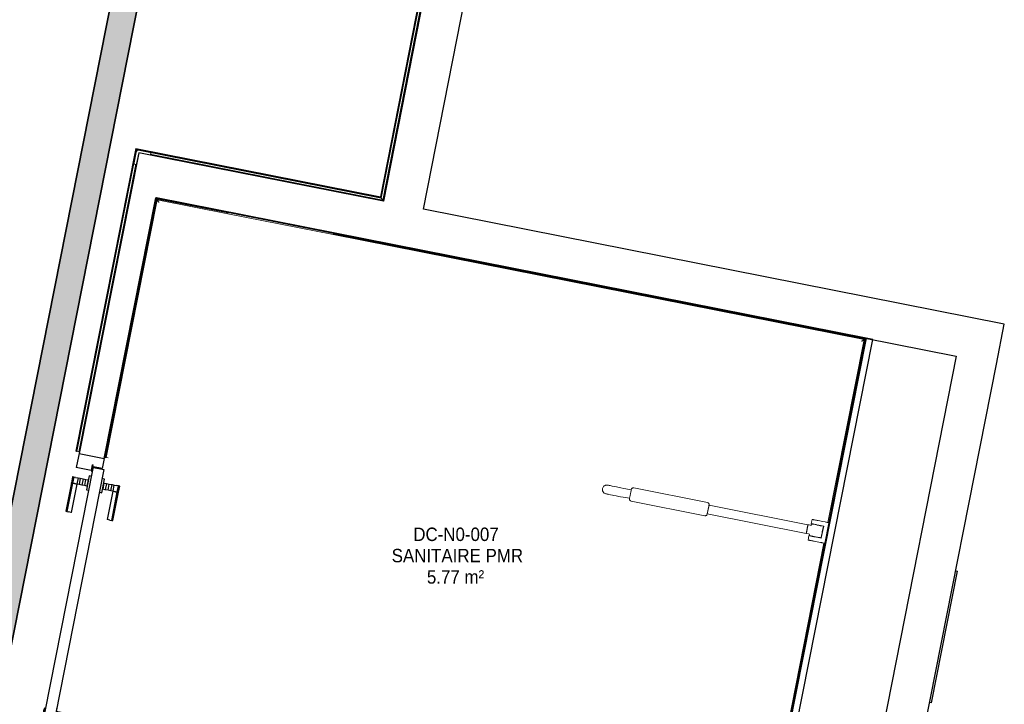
# Model space of a CAD drawing. Header units: millimetres. Extents: x -2845 to 74565, y -36590 to 13748.
# Tile 37 of 39: x 56659 to 60324, y -19958 to -17409. Entities that reach past the tile are written whole.
import ezdxf

# ---------------------------------------------------------------- set-up
doc = ezdxf.new("R2010")
doc.units = ezdxf.units.MM
for name, color, linetype, lineweight in [('A-DETL-GENF', 7, 'Continuous', 18), ('A-DOOR', 7, 'Continuous', 25), ('A-FLOR', 7, 'Continuous', 25), ('A-FLOR-HRAL', 7, 'Continuous', 18), ('A-WALL', 7, 'Continuous', 25), ('CHEMIN DE CABLE ELE', 7, 'Continuous', 18), ('ESPACE', 7, 'Continuous', 30), ('I-WALL', 7, 'Continuous', 25), ('MOBILIER', 7, 'Continuous', 18), ('Q-SPCQ', 7, 'Continuous', 18)]:
    doc.layers.add(name, color=color, linetype=linetype, lineweight=lineweight)
doc.styles.add('Arial_3', font='arial.ttf', dxfattribs={"width": 0.9, "height": 50})

# ---------------------------------------------------------------- blocks, each defined once
blk = doc.blocks.new('PRT_SIMPLE_HUI_58x68x48 - PRT_BOIS_1V_930x2040x40-V6-2021_015_1111_DCE_1_50_N0 FINI_CFA_CDC')
at = {"layer": 'A-DETL-GENF', "lineweight": 25}
h = blk.add_hatch(color=256, dxfattribs=at)
h.paths.add_polyline_path([(-483.8, 12.8), (-496.3, 14.5), (-500.5, 14.5), (-500.2, 13.2), (-495.7, 13.1), (-485.1, 11.7), (-483.8, 9.7), (-483.8, 11.9)])
h.paths.add_polyline_path([(-483.8, 9.7), (-485.1, 10.6), (-488.8, 9.3), (-505.2, 9.6), (-505.2, 10.2), (-502, 10.2), (-502, 11.5), (-508.5, 11.5), (-508.5, 8), (-488.5, 8), (-484.8, 9.3)])
h = blk.add_hatch(color=256, dxfattribs=at)
h.paths.add_polyline_path([(413.8, 9.7), (415.1, 11.7), (426.1, 13.2), (430.5, 13.2), (430.5, 14.5), (425.8, 14.5), (413.8, 12.8), (413.8, 10.4)])
h.paths.add_polyline_path([(438.5, 11.5), (432, 11.5), (432.2, 10.2), (435.2, 10.2), (435.2, 9.3), (418.2, 9.5), (415.1, 10.6), (413.8, 9.7), (419, 8), (438.5, 8), (438.5, 10.9)])
at = {"layer": 'A-DETL-GENF'}
for p, q in [((-508.5, 11.5), (-502, 11.5)), ((-508.5, 8), (-508.5, 11.5)), ((-488.5, 8), (-508.5, 8)), ((-505.2, 10.2), (-505.2, 9.3)), ((-502, 10.2), (-505.2, 10.2)), ((-505.2, 9.3), (-488.7, 9.3)), ((-502, 11.5), (-502, 10.2)), ((-500.5, 14.5), (-496, 14.5)), ((-500.5, 13.2), (-500.5, 14.5)), ((-496.1, 13.2), (-500.5, 13.2)), ((-485.1, 11.7), (-496.1, 13.2)), ((-496, 14.5), (-483.8, 12.8)), ((-488.7, 9.3), (-485.1, 10.6)), ((-483.8, 9.7), (-488.5, 8)), ((-485.1, 10.6), (-485.1, 11.7)), ((-483.8, 12.8), (-483.8, 9.7)), ((413.8, 12.8), (426, 14.5)), ((413.8, 9.7), (413.8, 12.8)), ((418.5, 8), (413.8, 9.7)), ((426.1, 13.2), (415.1, 11.7)), ((415.1, 11.7), (415.1, 10.6)), ((415.1, 10.6), (418.7, 9.3)), ((438.5, 8), (418.5, 8)), ((418.7, 9.3), (435.2, 9.3)), ((426, 14.5), (430.5, 14.5)), ((430.5, 13.2), (426.1, 13.2)), ((430.5, 14.5), (430.5, 13.2)), ((432, 11.5), (438.5, 11.5)), ((432, 10.2), (432, 11.5)), ((435.2, 10.2), (432, 10.2)), ((435.2, 9.3), (435.2, 10.2)), ((438.5, 11.5), (438.5, 8))]:
    blk.add_line(p, q, dxfattribs=at)
at = {"layer": 'A-DOOR'}
for p, q in [((417, 54.5), (417, 977.5)), ((-427.1, 124), (-450.6, 124)), ((-450.6, 124), (-450.6, 123.5)), ((-450.6, 123.5), (-450.6, 119.4)), ((-427.1, 123.5), (-450.6, 123.5)), ((-450.6, 119.4), (-450.6, 112.3)), ((-427.1, 119.4), (-450.6, 119.4)), ((-450.6, 103), (-450.6, 112.3)), ((-319.6, 124), (-427.1, 124)), ((-427.1, 124), (-427.1, 123.5)), ((-427.1, 123.5), (-427.1, 124)), ((-427.1, 123.5), (-427.1, 119.4)), ((-319.6, 123.5), (-427.1, 123.5)), ((-427.1, 119.4), (-427.1, 123.5)), ((-427.1, 119.4), (-427.1, 112.3)), ((-319.6, 119.4), (-427.1, 119.4)), ((-427.1, 112.3), (-427.1, 119.4)), ((-427.1, 103), (-427.1, 112.3)), ((-427.1, 112.3), (-427.1, 103)), ((-319.6, 123.5), (-319.6, 124)), ((-319.6, 119.4), (-319.6, 123.5)), ((-319.6, 112.3), (-319.6, 119.4)), ((-319.6, 112.3), (-319.6, 103)), ((-450.6, 94.6), (-450.6, 103)), ((-427.1, 103), (-450.6, 103)), ((-450.6, 84.2), (-450.6, 94.6)), ((-427.1, 94.6), (-450.6, 94.6)), ((-450.6, 73.4), (-450.6, 84.2)), ((-427.1, 84.2), (-450.6, 84.2)), ((-450.6, 65), (-450.6, 73.4)), ((-450.6, 73.4), (-427.1, 73.4)), ((-427.1, 101.8), (-427.1, 103)), ((-319.6, 103), (-427.1, 103)), ((-427.1, 103), (-427.1, 94.6)), ((-427.1, 101.8), (-319.6, 101.8)), ((-427.1, 94.6), (-427.1, 84.2)), ((-427.1, 84.2), (-427.1, 73.4)), ((-427.1, 73.4), (-427.1, 65)), ((-319.6, 103), (-319.6, 101.8)), ((-499.5, 54.5), (430.5, 54.5)), ((-499.5, 14.5), (-499.5, 54.5)), ((-465.6, 63.5), (-465.6, 54.5)), ((-413.4, 63.5), (-465.6, 63.5)), ((-450.6, 65), (-450.6, 64)), ((-450.6, 64), (-427.1, 64)), ((-427.1, 64), (-427.1, 65)), ((-413.4, 54.5), (-413.4, 63.5)), ((430.5, 54.5), (430.5, 14.5)), ((426, 14.5), (-496, 14.5)), ((-465.6, 14.5), (-465.6, 5.5)), ((-465.6, 5.5), (-413.4, 5.5)), ((-427.1, 5), (-450.6, 5)), ((-450.6, 5), (-450.6, 4)), ((-450.6, -4.4), (-450.6, 4)), ((-427.1, 4), (-427.1, 5)), ((-427.1, 4), (-427.1, -4.4)), ((-413.4, 5.5), (-413.4, 14.5)), ((-450.6, -15.2), (-450.6, -4.4)), ((-427.1, -4.4), (-450.6, -4.4)), ((-450.6, -25.6), (-450.6, -15.2)), ((-450.6, -15.2), (-427.1, -15.2)), ((-450.6, -34), (-450.6, -25.6)), ((-450.6, -25.6), (-427.1, -25.6)), ((-450.6, -43.3), (-450.6, -34)), ((-450.6, -34), (-427.1, -34)), ((-427.1, -4.4), (-427.1, -15.2)), ((-427.1, -15.2), (-427.1, -25.6)), ((-427.1, -25.6), (-427.1, -34)), ((-427.1, -34), (-427.1, -32.8)), ((-319.6, -32.8), (-427.1, -32.8)), ((-427.1, -43.3), (-427.1, -34)), ((-427.1, -34), (-319.6, -34)), ((-427.1, -34), (-427.1, -43.3)), ((-319.6, -32.8), (-319.6, -34)), ((-319.6, -34), (-319.6, -43.3)), ((-450.6, -43.3), (-450.6, -50.4)), ((-450.6, -50.4), (-450.6, -54.5)), ((-450.6, -50.4), (-427.1, -50.4)), ((-450.6, -54.5), (-450.6, -55)), ((-450.6, -54.5), (-427.1, -54.5)), ((-450.6, -55), (-427.1, -55)), ((-427.1, -43.3), (-427.1, -50.4)), ((-427.1, -50.4), (-427.1, -43.3)), ((-427.1, -50.4), (-427.1, -54.5)), ((-427.1, -50.4), (-319.6, -50.4)), ((-427.1, -54.5), (-427.1, -50.4)), ((-427.1, -54.5), (-427.1, -55)), ((-427.1, -54.5), (-319.6, -54.5)), ((-427.1, -55), (-427.1, -54.5)), ((-427.1, -55), (-319.6, -55)), ((-319.6, -50.4), (-319.6, -43.3)), ((-319.6, -54.5), (-319.6, -50.4)), ((-319.6, -55), (-319.6, -54.5))]:
    blk.add_line(p, q, dxfattribs=at)
for radius, start, end in [(9.12, 111.9887, 120), (9.12, 155.8208, 180), (9.12, 180, 204.1792), (7.5, 360, 180), (7.5, 120, 180), (7.5, 180, 360), (7.5, 198.0516, 225), (9.12, 240, 248.0113), (7.5, 240, 300), (7.5, 30, 90), (9.12, 291.9887, 300), (7.5, 330, 356.4255), (7.5, 0, 25.763), (9.12, 335.8208, 0)]:
    blk.add_arc((429, 65.5), radius, start, end, dxfattribs=at)
at = {"layer": 'Q-SPCQ'}
for p, q in [((430.5, 54.5), (403.5, 54.5)), ((430.5, 40.5), (430.5, 54.5))]:
    blk.add_line(p, q, dxfattribs=at)
blk = doc.blocks.new('53_TRAPPE DE VISITE - 400x400-444114-2021_015_1111_DCE_1_50_N0 FINI_CFA_CDC')
at = {"layer": 'A-DOOR'}
for p, q in [((6372.6, -22498.7), (6380.4, -22500.2)), ((6283.5, -22990.7), (6380.4, -22500.2)), ((6283.5, -22990.7), (6275.6, -22989.2))]:
    blk.add_line(p, q, dxfattribs=at)
blk = doc.blocks.new('Garde-corps - Garde-corps-512326-2021_015_1111_DCE_1_50_N0 FINI_CFA_CDC')
at = {"layer": 'A-FLOR-HRAL'}
for p, q in [((4175.7, -16709.7), (4176, -16708)), ((4176, -16708), (4177.4, -16701)), ((4176, -16708), (4347.9, -16742)), ((4178, -16698), (4177.4, -16701)), ((4177.4, -16701), (4342.2, -16733.6)), ((4342.2, -16733.6), (4351.7, -16684)), ((4347.9, -16742), (4357.3, -16692.3)), ((4349.3, -16744), (4358.7, -16694.4)), ((4350.6, -16746), (4360, -16696.3)), ((4351.7, -16684), (4455.2, -16704)), ((4351.7, -16684), (4361.5, -16685.9)), ((4360, -16696.3), (5075.3, -16834.5)), ((4175.7, -16709.7), (4175.4, -16711.3)), ((4175.4, -16711.3), (4350.6, -16746)), ((4175.7, -16709.7), (4349.3, -16744)), ((4347.9, -16742), (4342.2, -16733.6)), ((5014.9, -16812.1), (5087.7, -16826.2)), ((5075.3, -16834.5), (4833.2, -18069.1)), ((5077.3, -16833.2), (4834.6, -18071.1)), ((5079.3, -16831.8), (4835.9, -18073.1)), ((5087.7, -16826.2), (4841.5, -18081.5)), ((5077.8, -16824.3), (5087.7, -16826.2)), ((3922.5, -17889), (3699.7, -19015.7)), ((3923.8, -17890.9), (3701.3, -19016)), ((3925.2, -17893), (3703, -19016.3)), ((4833.2, -18069.1), (3922.5, -17889)), ((4834.6, -18071.1), (3923.8, -17890.9)), ((4835.9, -18073.1), (3925.2, -17893)), ((3925.2, -17893), (3927.6, -17896.6)), ((4841.5, -18081.5), (3975.9, -17910.3)), ((3921.9, -17946.5), (3710, -19017.7)), ((4835.9, -18073.1), (4841.5, -18081.5)), ((3699.7, -19015.7), (3701.3, -19016)), ((3703, -19016.3), (3701.3, -19016)), ((3710, -19017.7), (3703, -19016.3)), ((3710, -19017.7), (3712.9, -19018.3))]:
    blk.add_line(p, q, dxfattribs=at)
at = {"layer": 'A-FLOR-HRAL', "flags": 128}
for points in [[(4357.3, -16692.3), (4354.5, -16688.2), (4351.7, -16684)], [(5075.3, -16834.5), (5075.3, -16834.5), (5075.4, -16834.4), (5075.6, -16834.3), (5075.8, -16834.2), (5076.1, -16834), (5076.3, -16833.9), (5076.6, -16833.7), (5076.8, -16833.5), (5077, -16833.4), (5077.3, -16833.2)], [(5079.3, -16831.8), (5083.5, -16829), (5087.7, -16826.2)], [(5087.7, -16826.2), (5087.8, -16826.1), (5088.1, -16825.9), (5088.6, -16825.6), (5089.2, -16825.2), (5089.8, -16824.7), (5090.5, -16824.3), (5091.2, -16823.9)]]:
    blk.add_lwpolyline(points, dxfattribs=at)
at = {"layer": 'A-FLOR-HRAL'}
for radius, start, end in [(137273, 78.911, 79.217912), (137271.2, 78.911727, 79.217185)]:
    blk.add_arc((-21322.9, -151541.9), radius, start, end, dxfattribs=at)
for points, knots in [([(4351.7, -16684), (4351.7, -16684), (4351.7, -16684), (4351.6, -16683.9), (4351.6, -16683.9), (4351.5, -16683.8), (4351.5, -16683.7), (4351.4, -16683.6), (4351.4, -16683.5), (4351.3, -16683.4), (4351.2, -16683.3), (4351.1, -16683.2), (4351, -16683), (4350.9, -16682.9), (4350.8, -16682.8), (4350.7, -16682.6), (4350.6, -16682.5), (4350.5, -16682.3), (4350.4, -16682.1), (4350.1, -16681.7), (4349.7, -16681.2), (4349.4, -16680.7), (4349.3, -16680.5)], [0, 0, 0, 0, 0.071429, 0.107143, 0.142857, 0.178571, 0.214286, 0.25, 0.285714, 0.321429, 0.357143, 0.392857, 0.428571, 0.464286, 0.5, 0.535714, 0.571429, 0.607143, 0.642857, 0.714286, 0.857143, 1, 1, 1, 1]), ([(4360, -16696.3), (4360, -16696.3), (4360, -16696.3), (4360, -16696.2), (4359.9, -16696.1), (4359.8, -16695.9), (4359.7, -16695.8), (4359.5, -16695.6), (4359.4, -16695.3), (4359.2, -16695.1), (4359.1, -16694.9), (4358.9, -16694.6), (4358.8, -16694.5), (4358.7, -16694.4)], [0.075, 0.075, 0.075, 0.075, 0.15, 0.2125, 0.275, 0.35, 0.425, 0.5, 0.6, 0.7, 0.775, 0.85, 1, 1, 1, 1]), ([(4342.2, -16733.6), (4342.2, -16733.6), (4342.2, -16733.5), (4342.1, -16733.3), (4341.9, -16733.1), (4341.8, -16732.9), (4341.6, -16732.7), (4341.5, -16732.5), (4341.3, -16732.2), (4341.1, -16731.9), (4340.9, -16731.6), (4340.7, -16731.3), (4340.4, -16730.8), (4340.1, -16730.4), (4339.9, -16730.1)], [0, 0, 0, 0, 0.166667, 0.25, 0.333333, 0.416667, 0.458333, 0.5, 0.583333, 0.666667, 0.708333, 0.75, 0.833333, 1, 1, 1, 1]), ([(4350.6, -16746), (4350.6, -16745.9), (4350.6, -16745.9), (4350.5, -16745.8), (4350.3, -16745.6), (4350.2, -16745.4), (4350.1, -16745.2), (4350, -16745.1), (4349.9, -16744.9), (4349.8, -16744.8), (4349.7, -16744.6), (4349.6, -16744.5), (4349.5, -16744.4), (4349.4, -16744.2), (4349.3, -16744.1), (4349.3, -16744)], [0.1, 0.1, 0.1, 0.1, 0.2, 0.3, 0.4, 0.475, 0.55, 0.6, 0.65, 0.7, 0.75, 0.8, 0.85, 0.9, 1, 1, 1, 1]), ([(3922.5, -17889), (3922.5, -17889), (3922.6, -17889), (3922.7, -17889.2), (3922.8, -17889.3), (3922.9, -17889.5), (3923, -17889.7), (3923.1, -17889.9), (3923.2, -17890), (3923.3, -17890.2), (3923.4, -17890.3), (3923.5, -17890.4), (3923.6, -17890.6), (3923.7, -17890.7), (3923.8, -17890.9), (3923.8, -17890.9)], [0.1, 0.1, 0.1, 0.1, 0.2, 0.3, 0.4, 0.475, 0.55, 0.6, 0.65, 0.7, 0.75, 0.8, 0.85, 0.9, 1, 1, 1, 1]), ([(4833.3, -18069.1), (4833.3, -18069.1), (4833.3, -18069.2), (4833.4, -18069.3), (4833.5, -18069.5), (4833.6, -18069.7), (4833.7, -18069.9), (4833.8, -18070), (4833.9, -18070.2), (4834, -18070.3), (4834.1, -18070.5), (4834.2, -18070.6), (4834.3, -18070.7), (4834.4, -18070.9), (4834.5, -18071), (4834.6, -18071.1)], [0.1, 0.1, 0.1, 0.1, 0.2, 0.3, 0.4, 0.475, 0.55, 0.6, 0.65, 0.7, 0.75, 0.8, 0.85, 0.9, 1, 1, 1, 1]), ([(4841.5, -18081.5), (4841.5, -18081.5), (4841.6, -18081.6), (4841.7, -18081.8), (4841.9, -18082), (4842, -18082.2), (4842.1, -18082.4), (4842.3, -18082.6), (4842.5, -18082.9), (4842.7, -18083.2), (4842.9, -18083.5), (4843.1, -18083.8), (4843.4, -18084.3), (4843.7, -18084.7), (4843.9, -18085)], [0, 0, 0, 0, 0.166667, 0.25, 0.333333, 0.416667, 0.458333, 0.5, 0.583333, 0.666667, 0.708333, 0.75, 0.833333, 1, 1, 1, 1])]:
    blk.add_open_spline(points, degree=3, knots=knots, dxfattribs=at)
blk = doc.blocks.new('Garde-corps - Garde-corps-522138-2021_015_1111_DCE_1_50_N0 FINI_CFA_CDC')
at = {"layer": 'A-FLOR-HRAL'}
for p, q in [((3998.8, -18075.3), (3808.3, -19038.6)), ((4001.6, -18079.5), (3811.7, -19039.2)), ((4265, -18128), (3998.8, -18075.3)), ((4264.3, -18131.4), (4001.6, -18079.5)), ((6633, -18600), (4656.7, -18209.1)), ((6637.1, -18597.3), (4657.4, -18205.6)), ((6498.2, -19281.1), (6633, -18600)), ((6501.7, -19281.8), (6637.1, -18597.3)), ((3808.3, -19038.6), (3811.7, -19039.2)), ((3819.8, -19040.8), (3811.7, -19039.2)), ((6220, -20687.4), (6483.1, -19357.6)), ((6222.8, -20691.5), (6486.5, -19358.3)), ((3610.4, -20039.2), (3584.4, -20170.1)), ((3613.8, -20039.8), (3588.6, -20167.4)), ((3613.8, -20039.8), (3610.4, -20039.2)), ((3613.7, -20039.8), (3621.9, -20041.4)), ((3584.4, -20170.1), (6222.8, -20691.5)), ((3588.6, -20167.4), (6220, -20687.4))]:
    blk.add_line(p, q, dxfattribs=at)
for points in [[(4001.6, -18079.5), (4001.6, -18079.5), (4001.5, -18079.3), (4000.9, -18078.4), (4000, -18077.1), (3999.3, -18076), (3998.8, -18075.3)], [(6633, -18600), (6633, -18600), (6633.2, -18599.9), (6634, -18599.3), (6635.3, -18598.5), (6636.4, -18597.7), (6637.1, -18597.3)], [(3588.6, -20167.4), (3588.5, -20167.4), (3588.4, -20167.5), (3587.5, -20168.1), (3586.2, -20168.9), (3585.1, -20169.7), (3584.4, -20170.1)], [(6220, -20687.4), (6220, -20687.4), (6220.2, -20687.6), (6220.7, -20688.4), (6221.6, -20689.8), (6222.4, -20690.9), (6222.8, -20691.5)]]:
    blk.add_open_spline(points, degree=3, dxfattribs=at)
for points in [[(4008.1, -18089.2), (4007.7, -18088.6), (4007.1, -18087.6), (4005.7, -18085.6), (4004.5, -18083.8), (4003.4, -18082.2), (4002.5, -18080.8), (4001.9, -18079.9), (4001.6, -18079.4)], [(6623.3, -18606.5), (6623.8, -18606.2), (6624.8, -18605.5), (6626.8, -18604.2), (6628.6, -18602.9), (6630.2, -18601.8), (6631.6, -18600.9), (6632.5, -18600.3), (6633, -18600)], [(3598.2, -20160.9), (3597.7, -20161.2), (3596.7, -20161.9), (3594.7, -20163.2), (3592.9, -20164.5), (3591.3, -20165.6), (3589.9, -20166.5), (3589, -20167.1), (3588.5, -20167.4)], [(6213.5, -20677.7), (6213.9, -20678.3), (6214.6, -20679.3), (6215.9, -20681.2), (6217.1, -20683.1), (6218.2, -20684.7), (6219.1, -20686.1), (6219.7, -20687), (6220.1, -20687.5)]]:
    blk.add_open_spline(points, degree=3, knots=[0.3333333, 0.3333333, 0.3333333, 0.3333333, 0.375, 0.4166667, 0.5, 0.5416667, 0.5833333, 0.6509756, 0.6509756, 0.6509756, 0.6509756], dxfattribs=at)
blk = doc.blocks.new('1010_PROTECTION  D_ANGLE - 1010_PROTECTION  D_ANGLE-534363-2021_015_1111_DCE_1_50_N0 FINI_CFA_CDC')
at = {"layer": 'Q-SPCQ'}
for p, q in [((-10, 40), (-10, 0)), ((0, 0), (0, 40)), ((40, 0), (0, 0)), ((0, -10), (40, -10))]:
    blk.add_line(p, q, dxfattribs=at)
for centre, radius, start, end in [((-5, 40), 5, 360, 180), ((0, 0), 10, 180, 270), ((40, -5), 5, 270, 90)]:
    blk.add_arc(centre, radius, start, end, dxfattribs=at)
blk = doc.blocks.new('72_MIROIR_GEN - 400x800-573947-2021_015_1111_DCE_1_50_N0 FINI_CFA_CDC')
at = {"layer": 'Q-SPCQ', "color": 251, "true_color": 0x646464}
for p, q in [((200, 0), (-200, 0)), ((-200, 0), (-200, -4)), ((200, -4), (200, 0)), ((-200, -4), (200, -4))]:
    blk.add_line(p, q, dxfattribs=at)
blk = doc.blocks.new('Sanitary_Accessories_HEWI_HEWI-Hinged-support-rail-rotatable-801-5_0001 - Default - please load Revit Family Type Catalog-584250-2021_015_1111_DCE_1_50_N0 FINI_CFA_CDC')
at = {"layer": 'A-DETL-GENF'}
for p, q in [((5658.9, -19154.8), (5658.6, -19158)), ((5658.6, -19158), (5658.9, -19161.2)), ((5659.8, -19151.7), (5658.9, -19154.8)), ((5658.9, -19161.2), (5659.3, -19162.8)), ((5659.3, -19162.8), (5659.8, -19164.3)), ((5661.3, -19148.9), (5659.8, -19151.7)), ((5659.8, -19164.3), (5660.5, -19165.8)), ((5662.3, -19147.5), (5661.3, -19148.9)), ((5663.4, -19146.3), (5662.3, -19147.5)), ((5664.6, -19145.3), (5663.4, -19146.3)), ((5665.9, -19144.3), (5664.6, -19145.3)), ((5667.3, -19143.5), (5665.9, -19144.3)), ((5668.7, -19142.8), (5667.3, -19143.5)), ((5670.3, -19142.2), (5668.7, -19142.8)), ((5671.8, -19141.8), (5670.3, -19142.2)), ((5675.1, -19141.5), (5671.8, -19141.8)), ((5678.6, -19141.9), (5675.1, -19141.5)), ((5679.6, -19142.1), (5678.6, -19141.9)), ((5681.2, -19142.4), (5679.6, -19142.1)), ((5683.4, -19142.8), (5681.2, -19142.4)), ((5687.9, -19143.7), (5683.4, -19142.8)), ((5695.7, -19145.3), (5687.9, -19143.7)), ((5702.8, -19146.7), (5695.7, -19145.3)), ((5711, -19148.3), (5702.8, -19146.7)), ((5727.6, -19151.6), (5711, -19148.3)), ((5738.9, -19153.8), (5727.6, -19151.6)), ((5745.5, -19155.1), (5738.9, -19153.8)), ((5766.1, -19159.2), (5745.5, -19155.1)), ((5765.2, -19163.6), (5764.7, -19166.2)), ((5764.7, -19166.2), (5765.2, -19163.6)), ((5765.6, -19161.5), (5765.2, -19163.6)), ((5765.2, -19163.6), (5765.6, -19161.5)), ((5765.6, -19161.5), (5766.1, -19159.2)), ((5765.9, -19159.9), (5765.6, -19161.5)), ((5766.2, -19158.7), (5765.9, -19159.9)), ((5767.3, -19155.9), (5766.2, -19158.7)), ((5768.3, -19154.7), (5767.3, -19155.9)), ((5769.6, -19153.6), (5768.3, -19154.7)), ((5771, -19152.9), (5769.6, -19153.6)), ((5772.6, -19152.4), (5771, -19152.9)), ((5775.6, -19152.4), (5772.6, -19152.4)), ((6049.3, -19206.6), (5775.6, -19152.4)), ((5660.5, -19165.8), (5661.4, -19167.2)), ((5661.4, -19167.2), (5662.3, -19168.5)), ((5662.3, -19168.5), (5663.4, -19169.7)), ((5663.4, -19169.7), (5664.6, -19170.8)), ((5664.6, -19170.8), (5665.9, -19171.7)), ((5665.9, -19171.7), (5668.8, -19173.3)), ((5668.8, -19173.3), (5671.9, -19174.2)), ((5671.9, -19174.2), (5674, -19174.6)), ((5674, -19174.6), (5677, -19175.2)), ((5677, -19175.2), (5679.8, -19175.8)), ((5679.8, -19175.8), (5683.2, -19176.4)), ((5683.2, -19176.4), (5689.3, -19177.6)), ((5689.3, -19177.6), (5696.4, -19179)), ((5696.4, -19179), (5701.7, -19180.1)), ((5701.7, -19180.1), (5710.4, -19181.8)), ((5710.4, -19181.8), (5719.6, -19183.6)), ((5719.6, -19183.6), (5726, -19184.9)), ((5726, -19184.9), (5735.8, -19186.8)), ((5735.8, -19186.8), (5759.8, -19190.9)), ((5759.6, -19191.8), (5759.5, -19195.1)), ((5759.5, -19195.1), (5760, -19196.6)), ((5759.8, -19190.9), (5759.6, -19191.8)), ((5760.1, -19189.3), (5759.8, -19190.9)), ((5759.8, -19190.9), (5760.1, -19189.3)), ((5760, -19196.6), (5760.8, -19198.1)), ((5760.5, -19187.2), (5760.1, -19189.3)), ((5760.1, -19189.3), (5760.5, -19187.2)), ((5761, -19184.6), (5760.5, -19187.2)), ((5760.5, -19187.2), (5761, -19184.6)), ((5760.8, -19198.1), (5761.8, -19199.4)), ((5761.6, -19181.5), (5761, -19184.6)), ((5761, -19184.6), (5761.6, -19181.5)), ((5762.2, -19178.5), (5761.6, -19181.5)), ((5761.6, -19181.5), (5762.2, -19178.5)), ((5761.8, -19199.4), (5763.1, -19200.4)), ((5762.9, -19175.4), (5762.2, -19178.5)), ((5762.2, -19178.5), (5762.9, -19175.4)), ((5763.5, -19172.3), (5762.9, -19175.4)), ((5762.9, -19175.4), (5763.5, -19172.3)), ((5763.1, -19200.4), (5765.9, -19201.5)), ((5764.1, -19169.3), (5763.5, -19172.3)), ((5763.5, -19172.3), (5764.1, -19169.3)), ((5764.7, -19166.2), (5764.1, -19169.3)), ((5764.1, -19169.3), (5764.7, -19166.2)), ((5765.9, -19201.5), (6039.6, -19255.6)), ((6055.5, -19216.4), (6049.1, -19248.8)), ((6052.1, -19207.7), (6049.3, -19206.6)), ((6051.1, -19238.8), (6051.7, -19235.8)), ((6051.7, -19235.8), (6052.3, -19232.7)), ((6053.3, -19208.7), (6052.1, -19207.7)), ((6052.3, -19232.7), (6052.9, -19229.5)), ((6052.9, -19229.5), (6053.5, -19226.5)), ((6054.4, -19210), (6053.3, -19208.7)), ((6053.5, -19226.5), (6054.1, -19223.5)), ((6054.1, -19223.5), (6054.6, -19220.9)), ((6055.2, -19211.4), (6054.4, -19210)), ((6054.6, -19220.9), (6055.1, -19218.7)), ((6055.1, -19218.7), (6055.4, -19217.2)), ((6055.6, -19213), (6055.2, -19211.4)), ((6055.4, -19217.2), (6055.6, -19216)), ((6423.9, -19289.3), (6055.5, -19216.4)), ((6055.6, -19216), (6055.6, -19213)), ((6039.6, -19255.6), (6042.6, -19255.7)), ((6042.6, -19255.7), (6044.1, -19255.2)), ((6044.1, -19255.2), (6045.6, -19254.4)), ((6045.6, -19254.4), (6046.9, -19253.4)), ((6046.9, -19253.4), (6047.9, -19252.1)), ((6047.9, -19252.1), (6049.1, -19249)), ((6049.1, -19249), (6049.2, -19248.2)), ((6049.1, -19248.8), (6417.5, -19321.7)), ((6049.2, -19248.2), (6049.5, -19246.6)), ((6049.5, -19246.6), (6050, -19244.5)), ((6050, -19244.5), (6050.5, -19241.8)), ((6050.5, -19241.8), (6051.1, -19238.8)), ((6439.1, -19270.1), (6438, -19275.3)), ((6440.5, -19269.7), (6439.1, -19270.1)), ((6442.1, -19270), (6440.5, -19269.7)), ((6443.7, -19270.3), (6442.1, -19270)), ((6445, -19270.6), (6443.7, -19270.3)), ((6448.6, -19271.3), (6445, -19270.6)), ((6451.8, -19271.9), (6448.6, -19271.3)), ((6453.8, -19272.3), (6451.8, -19271.9)), ((6455.7, -19272.7), (6453.8, -19272.3)), ((6457.6, -19273), (6455.7, -19272.7)), ((6459.5, -19273.4), (6457.6, -19273)), ((6461.5, -19273.8), (6459.5, -19273.4)), ((6467.5, -19275), (6461.5, -19273.8)), ((6417.5, -19321.7), (6423.9, -19289.3)), ((6419.9, -19310), (6419.4, -19312.2)), ((6420.2, -19308.5), (6419.9, -19310)), ((6420.5, -19307), (6420.2, -19308.5)), ((6420.7, -19305.5), (6420.5, -19307)), ((6421, -19304.1), (6420.7, -19305.5)), ((6421.3, -19302.6), (6421, -19304.1)), ((6421.6, -19301.1), (6421.3, -19302.6)), ((6422.1, -19298.8), (6421.6, -19301.1)), ((6422.6, -19296), (6422.1, -19298.8)), ((6423, -19294.1), (6422.6, -19296)), ((6423.2, -19292.9), (6423, -19294.1)), ((6423.5, -19291.6), (6423.2, -19292.9)), ((6423.9, -19289.3), (6423.5, -19291.6)), ((6427.9, -19290.1), (6423.9, -19289.3)), ((6431.8, -19290.9), (6427.9, -19290.1)), ((6435.7, -19291.7), (6431.8, -19290.9)), ((6436.3, -19288.9), (6435.7, -19291.7)), ((6437, -19280.2), (6436, -19285.1)), ((6436, -19285.1), (6437.8, -19285.5)), ((6436.9, -19286.1), (6436.3, -19288.9)), ((6438.4, -19286.4), (6436.9, -19286.1)), ((6438, -19275.3), (6437, -19280.2)), ((6437.8, -19285.5), (6442.8, -19286.4)), ((6439.3, -19286.6), (6438.4, -19286.4)), ((6441.1, -19287), (6439.3, -19286.6)), ((6451.4, -19289), (6441.1, -19287)), ((6442.8, -19286.4), (6450.1, -19287.9)), ((6450.1, -19287.9), (6452.2, -19288.3)), ((6457.9, -19290.3), (6451.4, -19289)), ((6452.2, -19288.3), (6454.3, -19288.7)), ((6454.3, -19288.7), (6457.3, -19289.3)), ((6457.3, -19289.3), (6464.4, -19290.7)), ((6460.9, -19290.9), (6457.9, -19290.3)), ((6462.9, -19291.3), (6460.9, -19290.9)), ((6465, -19291.7), (6462.9, -19291.3)), ((6464.4, -19290.7), (6470.4, -19291.9)), ((6467, -19292.1), (6465, -19291.7)), ((6469, -19292.5), (6467, -19292.1)), ((6473.5, -19276.2), (6467.5, -19275)), ((6471, -19292.9), (6469, -19292.5)), ((6470.4, -19291.9), (6482.4, -19294.3)), ((6472.8, -19293.2), (6471, -19292.9)), ((6474.5, -19293.6), (6472.8, -19293.2)), ((6479.5, -19277.4), (6473.5, -19276.2)), ((6476.7, -19294), (6474.5, -19293.6)), ((6481, -19294.9), (6476.7, -19294)), ((6477.1, -19314.2), (6481, -19294.9)), ((6482.4, -19294.3), (6479, -19311.2)), ((6487.7, -19279), (6479.5, -19277.4)), ((6490.6, -19279.6), (6487.7, -19279)), ((6492.6, -19280), (6490.6, -19279.6)), ((6494.7, -19280.4), (6492.6, -19280)), ((6501.7, -19281.8), (6494.7, -19280.4)), ((6495.4, -19313.7), (6496.6, -19307.3)), ((6496.6, -19307.3), (6497.9, -19300.9)), ((6497.9, -19300.9), (6501.7, -19281.8)), ((6417.9, -19319.9), (6417.5, -19321.7)), ((6417.5, -19321.7), (6425.4, -19323.3)), ((6418.1, -19319.1), (6417.9, -19319.9)), ((6418.3, -19318.1), (6418.1, -19319.1)), ((6418.5, -19317), (6418.3, -19318.1)), ((6418.7, -19315.7), (6418.5, -19317)), ((6419, -19314.4), (6418.7, -19315.7)), ((6419.4, -19312.2), (6419, -19314.4)), ((6425.2, -19340), (6424.2, -19344.9)), ((6424.2, -19344.9), (6425, -19346.1)), ((6425, -19346.1), (6425.8, -19346.3)), ((6426.1, -19335.1), (6425.2, -19340)), ((6425.4, -19323.3), (6429.3, -19324)), ((6425.8, -19346.3), (6427.4, -19346.6)), ((6427.1, -19330.2), (6426.1, -19335.1)), ((6430.7, -19330.9), (6427.1, -19330.2)), ((6427.4, -19346.6), (6428.5, -19346.8)), ((6429.3, -19324), (6428.2, -19329.6)), ((6428.2, -19329.6), (6429.4, -19329.9)), ((6428.5, -19346.8), (6429.8, -19347.1)), ((6429.4, -19329.9), (6431.2, -19330.2)), ((6429.8, -19347.1), (6431.3, -19347.4)), ((6432.1, -19331.2), (6430.7, -19330.9)), ((6431.2, -19330.2), (6433.1, -19330.6)), ((6431.3, -19347.4), (6435.3, -19348.1)), ((6434.5, -19331.7), (6432.1, -19331.2)), ((6433.1, -19330.6), (6436, -19331.2)), ((6437.2, -19332.2), (6434.5, -19331.7)), ((6436, -19331.2), (6440.1, -19332)), ((6439.2, -19332.6), (6437.2, -19332.2)), ((6441.2, -19333), (6439.2, -19332.6)), ((6440.1, -19332), (6442.2, -19332.4)), ((6443.3, -19333.4), (6441.2, -19333)), ((6442.2, -19332.4), (6444.2, -19332.8)), ((6445.4, -19333.8), (6443.3, -19333.4)), ((6444.2, -19332.8), (6446.3, -19333.2)), ((6447.4, -19334.2), (6445.4, -19333.8)), ((6446.3, -19333.2), (6452, -19334.3)), ((6449.4, -19334.6), (6447.4, -19334.2)), ((6455.4, -19335.8), (6449.4, -19334.6)), ((6452, -19334.3), (6456.3, -19335.2)), ((6461.4, -19337), (6455.4, -19335.8)), ((6456.3, -19335.2), (6459.4, -19335.8)), ((6459.4, -19335.8), (6462.4, -19336.4)), ((6467.5, -19338.2), (6461.4, -19337)), ((6462.4, -19336.4), (6465, -19336.9)), ((6465, -19336.9), (6467.4, -19337.4)), ((6467.4, -19337.4), (6468.8, -19337.6)), ((6473.5, -19339.4), (6467.5, -19338.2)), ((6468.8, -19337.6), (6470.9, -19338.1)), ((6470.9, -19338.1), (6472.3, -19338.4)), ((6472.3, -19338.4), (6474.3, -19328.7)), ((6474.6, -19333.7), (6473.5, -19339.4)), ((6474.3, -19328.7), (6475.2, -19323.9)), ((6475.7, -19328.1), (6474.6, -19333.7)), ((6475.2, -19323.9), (6476.2, -19319)), ((6476.8, -19322.5), (6475.7, -19328.1)), ((6476.2, -19319), (6477.1, -19314.2)), ((6477.9, -19316.8), (6476.8, -19322.5)), ((6479, -19311.2), (6477.9, -19316.8)), ((6487.8, -19351.9), (6489.1, -19345.5)), ((6489.1, -19345.5), (6490.3, -19339.2)), ((6490.3, -19339.2), (6491.6, -19332.8)), ((6491.6, -19332.8), (6492.8, -19326.4)), ((6492.8, -19326.4), (6494.1, -19320)), ((6494.1, -19320), (6495.4, -19313.7)), ((6435.3, -19348.1), (6438.7, -19348.8)), ((6438.7, -19348.8), (6440.6, -19349.2)), ((6440.6, -19349.2), (6442.4, -19349.6)), ((6442.4, -19349.6), (6444.4, -19349.9)), ((6444.4, -19349.9), (6446.3, -19350.3)), ((6446.3, -19350.3), (6452.3, -19351.5)), ((6452.3, -19351.5), (6458.3, -19352.7)), ((6458.3, -19352.7), (6464.3, -19353.9)), ((6464.3, -19353.9), (6470.4, -19355.1)), ((6470.4, -19355.1), (6471.1, -19355.2)), ((6471.1, -19355.2), (6472.2, -19355.4)), ((6472.2, -19355.4), (6473.7, -19355.7)), ((6473.7, -19355.7), (6475.5, -19356.1)), ((6475.5, -19356.1), (6478.5, -19356.7)), ((6478.5, -19356.7), (6481.6, -19357.3)), ((6481.6, -19357.3), (6482.9, -19357.6)), ((6482.9, -19357.6), (6486.5, -19358.3)), ((6486.5, -19358.3), (6487.8, -19351.9))]:
    blk.add_line(p, q, dxfattribs=at)
blk = doc.blocks.new('B02_ARC_rvt-1-2021_015_1111_DCE_1_50_N0 FINI_CFA_CDC')
at = {"layer": 'A-FLOR'}
for p, q in [((3712.3, -19018.2), (3700.7, -19076.4)), ((3804.9, -19042.6), (3797.5, -19080.3)), ((3756.4, -19087.4), (3700.7, -19076.4)), ((3759.7, -19088.1), (3758.3, -19087.8)), ((3762.2, -19088.6), (3761, -19088.3)), ((3765.1, -19073.8), (3764.8, -19075.3)), ((3797.5, -19080.3), (3765.1, -19073.8))]:
    blk.add_line(p, q, dxfattribs=at)
at = {"layer": 'A-WALL'}
for p, q in [((3933.2, -17904.9), (3711.7, -19024.2)), ((4026.4, -17923.3), (3933.2, -17904.9)), ((3804.9, -19042.6), (3996.9, -18072.4)), ((3996.9, -18072.4), (3805.8, -19038.1)), ((3807.8, -19038.5), (3998.4, -18074.8)), ((3998.8, -18072.8), (3996.9, -18072.4)), ((3998.4, -18074.8), (4265.1, -18127.5)), ((6640, -18595.3), (3998.8, -18072.8)), ((4657.5, -18205.1), (6637.7, -18596.9)), ((5746.4, -23241.5), (6664.6, -18600.1)), ((6637.7, -18596.9), (6223.2, -20692.1)), ((6640, -18595.3), (6224.8, -20694.5)), ((6224.8, -20694.5), (6639.6, -18597.3)), ((6639.6, -18597.3), (6640, -18595.3)), ((6664.6, -18600.1), (6640, -18595.3)), ((3711.7, -19024.2), (3804.9, -19042.6)), ((3805.8, -19038.1), (3807.8, -19038.5))]:
    blk.add_line(p, q, dxfattribs=at)
at = {"layer": 'I-WALL'}
for p, q in [((5091.2, -16823.8), (4843.9, -18085)), ((4993, -18114.5), (5240.3, -16853.2)), ((4843.9, -18085), (4026.4, -17923.3)), ((3996.9, -18072.4), (6975.9, -18661.7)), ((7154.5, -18542.1), (4993, -18114.5)), ((7125, -18691.2), (7154.5, -18542.1)), ((6975.9, -18661.7), (6058.2, -23305.4)), ((6207, -23336.3), (7125, -18691.2))]:
    blk.add_line(p, q, dxfattribs=at)
at = {"layer": 'A-DOOR', "lineweight": 18, "rotation": 258.8099662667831}
blk.add_blockref('PRT_SIMPLE_HUI_58x68x48 - PRT_BOIS_1V_930x2040x40-V6-2021_015_1111_DCE_1_50_N0 FINI_CFA_CDC', (3653.5, -19563.5), dxfattribs=at)
at = {"layer": 'A-DOOR', "lineweight": 18}
blk.add_blockref('53_TRAPPE DE VISITE - 400x400-444114-2021_015_1111_DCE_1_50_N0 FINI_CFA_CDC', (600.4, 3038.3), dxfattribs=at)
at = {"layer": 'A-FLOR-HRAL', "lineweight": 18}
for name in ['Garde-corps - Garde-corps-512326-2021_015_1111_DCE_1_50_N0 FINI_CFA_CDC', 'Garde-corps - Garde-corps-522138-2021_015_1111_DCE_1_50_N0 FINI_CFA_CDC']:
    blk.add_blockref(name, (0, 0), dxfattribs=at)
at = {"layer": 'MOBILIER', "lineweight": 18}
blk.add_blockref('Sanitary_Accessories_HEWI_HEWI-Hinged-support-rail-rotatable-801-5_0001 - Default - please load Revit Family Type Catalog-584250-2021_015_1111_DCE_1_50_N0 FINI_CFA_CDC', (0, 0), dxfattribs=at)
at = {"layer": 'Q-SPCQ', "lineweight": 18}
for name, p, rotation in [('1010_PROTECTION  D_ANGLE - 1010_PROTECTION  D_ANGLE-534363-2021_015_1111_DCE_1_50_N0 FINI_CFA_CDC', (3933.2, -17904.9), 258.8099662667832), ('72_MIROIR_GEN - 400x800-573947-2021_015_1111_DCE_1_50_N0 FINI_CFA_CDC', (4461.3, -18166.3), 348.8099662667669)]:
    blk.add_blockref(name, p, dxfattribs=dict(at, rotation=rotation))
blk = doc.blocks.new('B02_ELE_rvt-1-2021_015_1111_DCE_1_50_N0 FINI_CFA_CDC')
at = {"layer": 'CHEMIN DE CABLE ELE', "lineweight": 5, "true_color": 0x71cc51}
blk.add_hatch(color=93, dxfattribs=at).paths.add_polyline_path([(2881.5, -22654.6), (4026.2, -16868), (3928.1, -16848.6), (2783.4, -22635.2), (2860.4, -22650.5)])
at = {"layer": 'CHEMIN DE CABLE ELE', "color": 8, "lineweight": 35, "true_color": 0x808080}
for p, q in [((3928.1, -16848.6), (2783.4, -22635.2)), ((4026.2, -16868), (2881.5, -22654.6))]:
    blk.add_line(p, q, dxfattribs=at)

msp = doc.modelspace()

# ---------------------------------------------------------------- block references
at = {"lineweight": 5}
msp.add_blockref('B02_ARC_rvt-1-2021_015_1111_DCE_1_50_N0 FINI_CFA_CDC', (53169.3, 0), dxfattribs=at)

# ---------------------------------------------------------------- next in the draw order: block references
msp.add_blockref('B02_ELE_rvt-1-2021_015_1111_DCE_1_50_N0 FINI_CFA_CDC', (53169.3, 0), dxfattribs=at)

# ---------------------------------------------------------------- next in the draw order: texts
at = {"layer": 'ESPACE', "color": 8, "true_color": 0x808080, "char_height": 50, "attachment_point": 1, "style": 'Arial_3'}
for s, insert, width in [('DC-N0-007', (58124.3, -19299.9), 382.405), ('SANITAIRE PMR', (58043.9, -19379.2), 573.607), ('5.77 m²', (58174.9, -19458.6), 256.139)]:
    msp.add_mtext(s, dxfattribs=dict(at, insert=insert, width=width))

doc.saveas('drawing.dxf')
